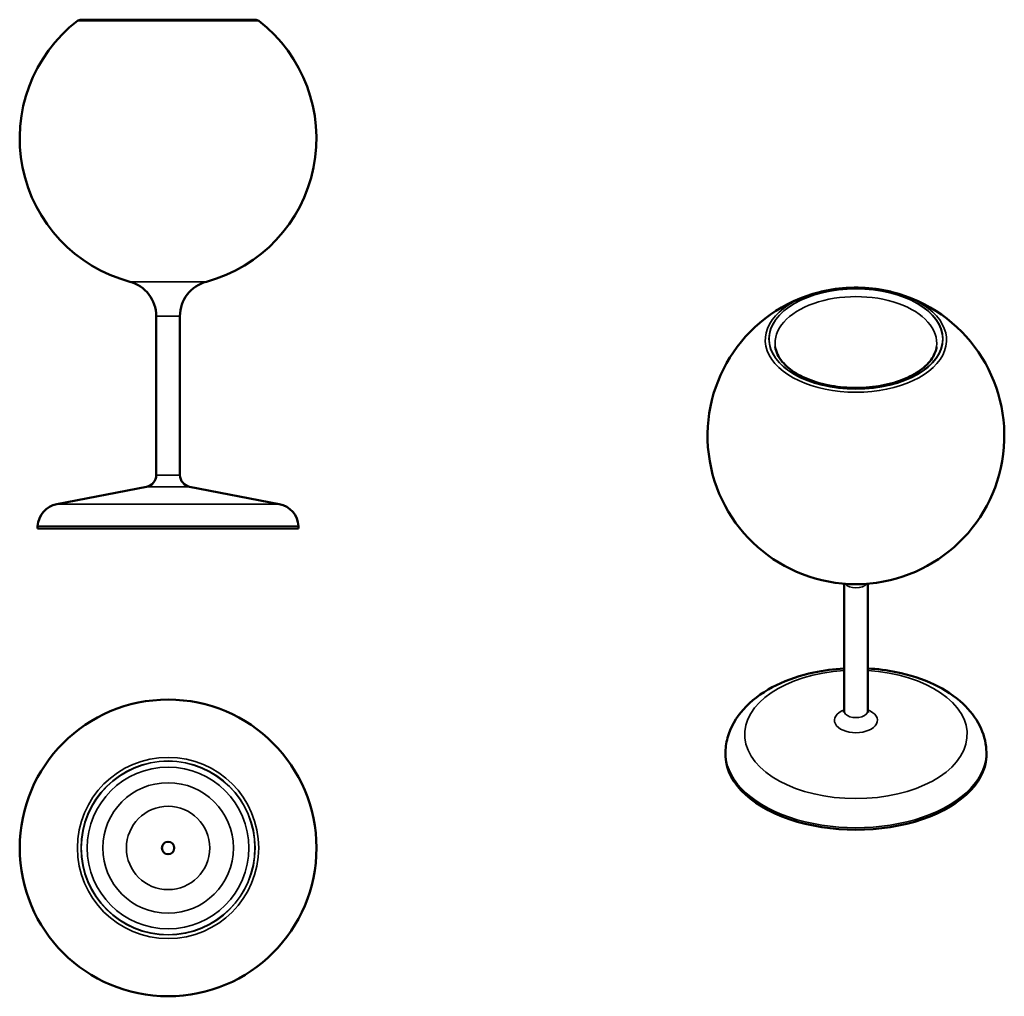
# Model space of a CAD drawing. Header units: millimetres. Extents: x 430 to 1260, y 186 to 1010.
import ezdxf

# ---------------------------------------------------------------- set-up
doc = ezdxf.new("R2010")
doc.units = ezdxf.units.MM
doc.header["$LTSCALE"] = 4
doc.layers.add('Visibile (ISO)', color=7, linetype='Continuous', lineweight=50)
doc.layers.add('Visibile sottile (ISO)', color=7, linetype='Continuous', lineweight=35)

msp = doc.modelspace()

# ---------------------------------------------------------------- linework, layer by layer
at = {"layer": 'Visibile (ISO)'}
for p, q in [((628.01, 1010.23), (481.24, 1010.23)), ((544.62, 626.11), (544.62, 760.24)), ((564.64, 626.11), (564.64, 760.24)), ((536.5, 616.28), (460.83, 601.72)), ((572.76, 616.28), (648.42, 601.72)), ((444.62, 583.07), (444.52, 581.06)), ((664.63, 583.07), (664.73, 581.06)), ((664.73, 581.06), (444.52, 581.06)), ((1124.64, 427.3), (1124.64, 534.49)), ((1144.66, 427.3), (1144.66, 534.49)), ((1024.71, 394.4), (1024.61, 392.77)), ((1244.59, 394.4), (1244.69, 392.77))]:
    msp.add_line(p, q, dxfattribs=at)
for radius in [125.12, 5.25]:
    msp.add_circle((554.63, 311.61), radius, dxfattribs=at)
for centre, radius, start, end in [((554.63, 910.14), 125.12, 127.65846, 255.04475), ((481.24, 1005.23), 5, 90, 127.65846), ((554.63, 910.14), 125.12, 284.95525, 52.34154), ((628.01, 1005.23), 5, 52.34154, 90), ((514.59, 760.24), 30.03, 0, 75.04475), ((594.67, 760.24), 30.03, 104.95525, 180), ((1134.65, 659.21), 125.12, 104.16625, 75.83375), ((534.61, 626.11), 10.01, 280.88787, 0), ((574.65, 626.11), 10.01, 180, 259.11213), ((464.61, 582.07), 20.02, 100.88787, 177.13402), ((644.64, 582.07), 20.02, 2.86598, 79.11213)]:
    msp.add_arc(centre, radius, start, end, dxfattribs=at)
msp.add_ellipse((1134.65, 390.52), major_axis=(-110.11, 0), ratio=0.57735, start_param=6.247778, end_param=9.460185, dxfattribs=at)
for points, knots in [([(1165.27, 780.52), (1161.4, 781.5), (1157.41, 782.29), (1149.26, 783.48), (1145.11, 783.87), (1136.75, 784.27), (1132.55, 784.27), (1124.19, 783.87), (1120.04, 783.48), (1111.89, 782.29), (1107.89, 781.5), (1104.03, 780.52)], [1.9440437, 1.9440437, 1.9440437, 1.9440437, 2.108904, 2.108904, 2.2737643, 2.2737643, 2.4386247, 2.4386247, 2.603485, 2.603485, 2.7683453, 2.7683453, 2.7683453, 2.7683453]), ([(1066.66, 734.24), (1067.22, 730.07), (1069.15, 725.82), (1075.52, 718.19), (1079.54, 714.82), (1089.3, 708.97), (1094.98, 706.46), (1107.54, 702.52), (1114.42, 701.1), (1128.68, 699.54), (1136.05, 699.4), (1150.52, 700.43), (1157.59, 701.61), (1170.68, 705.11), (1176.69, 707.44), (1187.01, 712.93), (1191.33, 716.08), (1197.98, 722.81), (1200.28, 726.37), (1202.09, 731.34), (1202.44, 732.79), (1202.64, 734.24)], [4.004616, 4.004616, 4.004616, 4.004616, 4.376637, 4.376637, 4.692969, 4.692969, 5.000539, 5.000539, 5.309879, 5.309879, 5.620975, 5.620975, 5.932248, 5.932248, 6.242045, 6.242045, 6.549728, 6.549728, 6.861872, 6.861872, 6.990958, 6.990958, 6.990958, 6.990958]), ([(1124.64, 463.04), (1116, 462.55), (1107.45, 461.41), (1087.97, 457.25), (1077.3, 453.68), (1057.93, 444.21), (1049.23, 438.28), (1035.57, 424.4), (1030.35, 416.57), (1025.9, 403.49), (1024.99, 398.97), (1024.71, 394.4)], [2.454868, 2.454868, 2.454868, 2.454868, 2.710928, 2.710928, 3.059256, 3.059256, 3.410464, 3.410464, 3.733135, 3.733135, 3.891584, 3.891584, 3.891584, 3.891584]), ([(1244.59, 394.4), (1244.16, 401.4), (1242.23, 408.26), (1235.67, 421.51), (1230.78, 427.76), (1218.03, 439.71), (1209.75, 445.11), (1190.79, 454.15), (1179.96, 457.65), (1160.8, 461.55), (1152.77, 462.58), (1144.66, 463.04)], [0.820805, 0.820805, 0.820805, 0.820805, 1.063632, 1.063632, 1.337327, 1.337327, 1.665794, 1.665794, 2.01712, 2.01712, 2.257521, 2.257521, 2.257521, 2.257521]), ([(1124.29, 425.89), (1124.29, 425.89), (1124.29, 425.89), (1124.33, 425.95), (1124.46, 426.18), (1124.6, 426.77), (1124.64, 427.03), (1124.64, 427.3)], [3.5220812, 3.5220812, 3.5220812, 3.5220812, 3.5587616, 3.5587616, 3.7881969, 3.7881969, 3.9269908, 3.9269908, 3.9269908, 3.9269908]), ([(1144.66, 427.3), (1144.66, 426.77), (1144.82, 426.26), (1144.98, 425.93), (1145.01, 425.89), (1145.01, 425.89)], [0.7853982, 0.7853982, 0.7853982, 0.7853982, 1.0625263, 1.0625263, 1.1903078, 1.1903078, 1.1903078, 1.1903078])]:
    msp.add_open_spline(points, degree=3, knots=knots, dxfattribs=at)
at = {"layer": 'Visibile sottile (ISO)'}
for p, q in [((631.07, 1009.19), (478.18, 1009.19)), ((586.92, 789.25), (522.34, 789.25)), ((564.64, 760.24), (544.62, 760.24)), ((564.64, 626.11), (544.62, 626.11)), ((572.76, 616.28), (536.5, 616.28)), ((648.42, 601.72), (460.83, 601.72)), ((664.63, 583.07), (444.62, 583.07))]:
    msp.add_line(p, q, dxfattribs=at)
for radius in [76.44, 73.39, 73.17, 68.2, 55.05, 35.15]:
    msp.add_circle((554.63, 311.61), radius, dxfattribs=at)
for centre, major_axis, start_param, end_param in [((1134.65, 740.08), (-76.44, 0), 5.12454, 10.583423), ((1134.65, 737.29), (68.2, 0), 6.20556, 9.502403), ((1134.65, 536.82), (10.01, 0), 3.569991, 5.854787), ((1134.65, 407.39), (-93.79, 0), 4.819313, 10.88865), ((1134.65, 419.27), (-18.13, 0), 5.297326, 10.410637), ((1134.65, 427.3), (-10.01, 0), 0, 3.141593), ((1134.65, 392.16), (-110.01, 0), 6.247778, 9.460185)]:
    msp.add_ellipse(centre, major_axis=major_axis, ratio=0.57735, start_param=start_param, end_param=end_param, dxfattribs=at)
for major_axis in [(73.39, 0), (73.17, 0)]:
    msp.add_ellipse((1134.65, 740.94), major_axis=major_axis, ratio=0.57735, dxfattribs=at)

doc.saveas('drawing.dxf')
